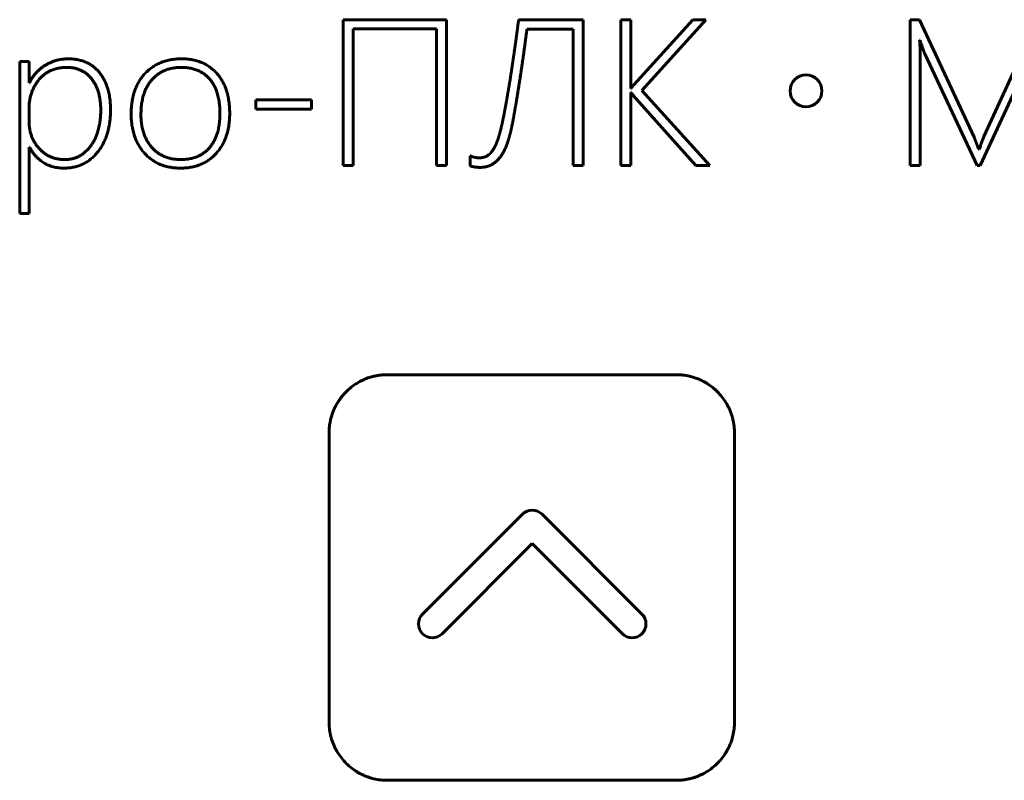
# Model space of a CAD drawing. Header units: millimetres. Extents: x -56 to 71, y -66 to 44.
# Tile 5 of 12: x -18 to 9, y -34 to -14. Entities that reach past the tile are written whole.
import ezdxf

# ---------------------------------------------------------------- set-up
doc = ezdxf.new("R2010")
doc.units = ezdxf.units.MM
doc.linetypes.add('K5LT_BASIC', pattern=[0])

msp = doc.modelspace()

# ---------------------------------------------------------------- linework, layer by layer
at = {"color": 150, "linetype": 'K5LT_BASIC', "lineweight": 60, "true_color": 0x0080ff}
for p, q in [((-8.948, -13.81), (-8.948, -17.7)), ((-6.186, -13.81), (-8.948, -13.81)), ((-6.186, -17.7), (-6.186, -13.81)), ((-2.542, -13.81), (-4.265, -13.81)), ((-2.542, -17.7), (-2.542, -13.81)), ((-1.271, -13.81), (-1.54, -13.81)), ((-1.54, -13.81), (-1.54, -17.7)), ((-1.271, -15.644), (-1.271, -13.81)), ((0.384, -13.81), (-1.19, -15.549)), ((-0.973, -15.695), (0.734, -13.81)), ((0.734, -13.81), (0.384, -13.81)), ((6.186, -13.81), (6.186, -17.7)), ((6.435, -13.81), (6.186, -13.81)), ((7.887, -16.943), (6.435, -13.81)), ((9.577, -13.81), (8.147, -16.922)), ((-8.68, -14.057), (-6.452, -14.057)), ((-8.68, -17.7), (-8.68, -14.057)), ((-6.452, -14.057), (-6.452, -17.7)), ((-4.042, -14.062), (-2.811, -14.062)), ((-2.811, -14.062), (-2.811, -17.7)), ((6.435, -14.355), (6.449, -14.355)), ((8.052, -17.7), (9.436, -14.705)), ((-17.325, -14.922), (-17.575, -14.922)), ((-17.575, -14.922), (-17.575, -18.978)), ((-17.325, -15.494), (-17.325, -14.922)), ((6.454, -17.7), (6.454, -14.873)), ((6.577, -14.721), (7.966, -17.7)), ((-17.315, -15.494), (-17.325, -15.494)), ((-1.261, -15.644), (-1.271, -15.644)), ((-1.271, -17.7), (-1.271, -15.75)), ((-1.271, -15.75), (-1.261, -15.75)), ((0.839, -17.7), (-0.973, -15.695)), ((-9.793, -15.95), (-11.277, -15.95)), ((-11.277, -15.95), (-11.277, -16.194)), ((-9.793, -16.194), (-9.793, -15.95)), ((-1.195, -15.839), (0.462, -17.7)), ((-17.325, -16.173), (-17.325, -16.523)), ((-11.277, -16.194), (-9.793, -16.194)), ((-17.325, -17.206), (-17.315, -17.206)), ((-17.325, -18.978), (-17.325, -17.206)), ((8.025, -17.266), (8.009, -17.266)), ((8.055, -17.179), (8.025, -17.266)), ((-5.553, -17.44), (-5.553, -17.711)), ((-8.948, -17.7), (-8.68, -17.7)), ((-6.452, -17.7), (-6.186, -17.7)), ((-2.811, -17.7), (-2.542, -17.7)), ((-1.54, -17.7), (-1.271, -17.7)), ((0.462, -17.7), (0.839, -17.7)), ((6.186, -17.7), (6.454, -17.7)), ((7.966, -17.7), (8.052, -17.7)), ((-17.575, -18.978), (-17.325, -18.978)), ((-0.056, -23.279), (-7.768, -23.279)), ((-9.32, -24.835), (-9.32, -32.546)), ((1.496, -32.546), (1.496, -24.835)), ((-4.163, -27.001), (-6.826, -29.664)), ((-0.974, -29.664), (-3.637, -27.001)), ((-6.304, -30.19), (-3.898, -27.784)), ((-3.898, -27.784), (-1.496, -30.19)), ((-7.768, -34.099), (-0.056, -34.099))]:
    msp.add_line(p, q, dxfattribs=at)
msp.add_circle((3.403, -15.709), 0.426, dxfattribs=at)
for points, degree in [([(-4.265, -13.81), (-4.297, -14.076), (-4.335, -14.35)], 2), ([(-4.143, -14.808), (-4.088, -14.423), (-4.042, -14.062)], 2), ([(-4.335, -14.35), (-4.373, -14.624), (-4.413, -14.889)], 2), ([(6.454, -14.873), (6.454, -14.615), (6.435, -14.355)], 2), ([(6.449, -14.355), (6.509, -14.577), (6.577, -14.721)], 2), ([(-16.276, -14.854), (-16.609, -14.854), (-16.887, -15.021)], 2), ([(-15.449, -15.219), (-15.747, -14.854), (-16.276, -14.854)], 2), ([(-13.255, -14.854), (-13.86, -14.854), (-14.231, -15.245)], 2), ([(-12.316, -15.242), (-12.661, -14.854), (-13.255, -14.854)], 2), ([(-4.413, -14.889), (-4.452, -15.155), (-4.491, -15.406)], 2), ([(-4.254, -15.551), (-4.197, -15.193), (-4.143, -14.808)], 2), ([(-16.887, -15.021), (-17.165, -15.188), (-17.315, -15.494)], 2), ([(-16.308, -15.082), (-16.794, -15.082), (-17.06, -15.408)], 2), ([(-15.657, -15.389), (-15.901, -15.082), (-16.308, -15.082)], 2), ([(-15.152, -16.211), (-15.152, -15.584), (-15.449, -15.219)], 2), ([(-13.266, -15.082), (-13.757, -15.082), (-14.049, -15.413)], 2), ([(-12.502, -15.4), (-12.772, -15.082), (-13.266, -15.082)], 2), ([(-17.06, -15.408), (-17.325, -15.733), (-17.325, -16.173)], 2), ([(-15.413, -16.216), (-15.413, -15.695), (-15.657, -15.389)], 2), ([(-14.231, -15.245), (-14.601, -15.636), (-14.601, -16.327)], 2), ([(-14.049, -15.413), (-14.34, -15.744), (-14.34, -16.333)], 2), ([(-12.232, -16.311), (-12.232, -15.717), (-12.502, -15.4)], 2), ([(-11.972, -16.316), (-11.972, -15.63), (-12.316, -15.242)], 2), ([(-4.491, -15.406), (-4.531, -15.657), (-4.57, -15.878)], 2), ([(-4.364, -16.216), (-4.311, -15.91), (-4.254, -15.551)], 2), ([(-1.19, -15.549), (-1.228, -15.587), (-1.261, -15.644)], 2), ([(-1.261, -15.75), (-1.242, -15.787), (-1.195, -15.839)], 2), ([(-4.57, -15.878), (-4.609, -16.099), (-4.643, -16.281)], 2), ([(-15.679, -17.175), (-15.413, -16.81), (-15.413, -16.216)], 2), ([(-15.493, -17.338), (-15.152, -16.908), (-15.152, -16.211)], 2), ([(-4.643, -16.281), (-4.677, -16.463), (-4.707, -16.593)], 2), ([(-4.46, -16.723), (-4.417, -16.523), (-4.364, -16.216)], 2), ([(-17.325, -16.523), (-17.325, -16.941), (-17.062, -17.24)], 2), ([(-14.601, -16.327), (-14.601, -16.968), (-14.247, -17.368)], 2), ([(-14.34, -16.333), (-14.34, -16.878), (-14.056, -17.209)], 2), ([(-12.504, -17.215), (-12.232, -16.889), (-12.232, -16.311)], 2), ([(-12.323, -17.366), (-11.972, -16.965), (-11.972, -16.316)], 2), ([(-4.707, -16.593), (-4.753, -16.802), (-4.806, -16.969)], 2), ([(-4.571, -17.121), (-4.506, -16.935), (-4.46, -16.723)], 2), ([(-4.806, -16.969), (-4.859, -17.136), (-4.928, -17.253)], 2), ([(7.917, -17.016), (7.9, -16.97), (7.887, -16.943)], 2), ([(7.952, -17.109), (7.933, -17.063), (7.917, -17.016)], 2), ([(8.147, -16.922), (8.058, -17.168), (8.055, -17.179)], 2), ([(-17.315, -17.206), (-17.016, -17.768), (-16.392, -17.768)], 2), ([(-17.062, -17.24), (-16.799, -17.54), (-16.371, -17.54)], 2), ([(-16.371, -17.54), (-15.945, -17.54), (-15.679, -17.175)], 2), ([(-14.056, -17.209), (-13.771, -17.54), (-13.277, -17.54)], 2), ([(-13.277, -17.54), (-12.775, -17.54), (-12.504, -17.215)], 2), ([(-4.928, -17.253), (-4.997, -17.369), (-5.089, -17.432)], 2), ([(-4.734, -17.446), (-4.636, -17.307), (-4.571, -17.121)], 2), ([(8.009, -17.266), (7.979, -17.179), (7.952, -17.109)], 2), ([(-16.392, -17.768), (-15.833, -17.768), (-15.493, -17.338)], 2), ([(-14.247, -17.368), (-13.893, -17.768), (-13.285, -17.768)], 2), ([(-13.285, -17.768), (-12.675, -17.768), (-12.323, -17.366)], 2), ([(-5.304, -17.494), (-5.445, -17.494), (-5.553, -17.44)], 2), ([(-5.089, -17.432), (-5.182, -17.494), (-5.304, -17.494)], 2), ([(-4.969, -17.668), (-4.832, -17.586), (-4.734, -17.446)], 2), ([(-5.553, -17.711), (-5.505, -17.727), (-5.442, -17.738)], 2), ([(-5.442, -17.738), (-5.38, -17.749), (-5.293, -17.749)], 2), ([(-5.293, -17.749), (-5.106, -17.749), (-4.969, -17.668)], 2), ([(-3.637, -27.001), (-3.782, -26.856), (-4.018, -26.856), (-4.163, -27.001)], 3), ([(-6.826, -29.664), (-6.971, -29.809), (-6.971, -30.045), (-6.826, -30.19)], 3), ([(-0.974, -30.19), (-0.829, -30.045), (-0.829, -29.809), (-0.974, -29.664)], 3), ([(-6.826, -30.19), (-6.682, -30.335), (-6.449, -30.335), (-6.304, -30.19)], 3), ([(-1.496, -30.19), (-1.351, -30.335), (-1.118, -30.335), (-0.974, -30.19)], 3)]:
    msp.add_open_spline(points, degree=degree, dxfattribs=at)
for points, knots in [([(-7.768, -23.279), (-7.801, -23.279), (-7.866, -23.281), (-7.961, -23.29), (-8.055, -23.305), (-8.122, -23.319), (-8.165, -23.33), (-8.188, -23.337), (-8.228, -23.348), (-8.277, -23.364), (-8.33, -23.384), (-8.376, -23.403), (-8.433, -23.428), (-8.53, -23.477), (-8.66, -23.557), (-8.76, -23.637), (-8.815, -23.686), (-8.834, -23.704), (-8.867, -23.736), (-8.917, -23.788), (-8.965, -23.844), (-9.01, -23.902), (-9.038, -23.94), (-9.059, -23.971), (-9.068, -23.985), (-9.097, -24.029), (-9.138, -24.1), (-9.178, -24.182), (-9.206, -24.248), (-9.228, -24.304), (-9.254, -24.382), (-9.272, -24.446), (-9.284, -24.497), (-9.288, -24.516), (-9.293, -24.543), (-9.302, -24.591), (-9.316, -24.69), (-9.32, -24.776), (-9.32, -24.835)], [0, 0, 0, 0, 1.369995, 2.739991, 4.109986, 5.479982, 5.757845, 6.035708, 6.552794, 7.586965, 8.325533, 9.052789, 9.780045, 11.132444, 13.90797, 16.638263, 16.933399, 17.229654, 17.821045, 19.003827, 20.50876, 21.121576, 22.347208, 22.623368, 22.804855, 23.097515, 25.01296, 26.460736, 27.190012, 28.246885, 29.115266, 30.852029, 31.12242, 31.402918, 31.708944, 32.320996, 33.545101, 36, 36, 36, 36]), ([(1.496, -24.835), (1.496, -24.802), (1.494, -24.737), (1.485, -24.641), (1.47, -24.546), (1.455, -24.478), (1.444, -24.435), (1.438, -24.412), (1.426, -24.372), (1.41, -24.322), (1.39, -24.269), (1.371, -24.223), (1.345, -24.165), (1.297, -24.068), (1.216, -23.938), (1.102, -23.794), (1.011, -23.704), (0.912, -23.617), (0.854, -23.573), (0.796, -23.535), (0.792, -23.532), (0.784, -23.527), (0.767, -23.516), (0.729, -23.492), (0.664, -23.455), (0.593, -23.421), (0.522, -23.39), (0.467, -23.369), (0.409, -23.35), (0.353, -23.333), (0.258, -23.309), (0.151, -23.291), (0.034, -23.281), (-0.026, -23.279), (-0.056, -23.279)], [0, 0, 0, 0, 1.225103, 2.450207, 3.67531, 4.900414, 5.148899, 5.397385, 5.859706, 6.784347, 7.445011, 8.095639, 8.746268, 9.954957, 12.430163, 14.866241, 17.302318, 17.565196, 20.177948, 20.228214, 20.328748, 20.373905, 20.633031, 21.138381, 22.149081, 23.6264, 24.287635, 25.205393, 25.945492, 26.685591, 27.509494, 29.748997, 30.874499, 32, 32, 32, 32]), ([(-9.32, -32.546), (-9.32, -32.579), (-9.318, -32.644), (-9.309, -32.74), (-9.295, -32.835), (-9.28, -32.902), (-9.269, -32.945), (-9.262, -32.969), (-9.251, -33.009), (-9.235, -33.058), (-9.215, -33.111), (-9.197, -33.156), (-9.171, -33.213), (-9.122, -33.311), (-9.041, -33.441), (-8.927, -33.584), (-8.836, -33.674), (-8.738, -33.761), (-8.68, -33.804), (-8.625, -33.841), (-8.62, -33.844), (-8.611, -33.85), (-8.593, -33.862), (-8.555, -33.885), (-8.49, -33.922), (-8.418, -33.957), (-8.347, -33.987), (-8.296, -34.007), (-8.243, -34.025), (-8.187, -34.042), (-8.09, -34.067), (-7.978, -34.087), (-7.859, -34.097), (-7.799, -34.099), (-7.768, -34.099)], [0, 0, 0, 0, 1.223458, 2.446915, 3.670373, 4.893831, 5.141779, 5.389727, 5.853057, 6.779715, 7.43042, 8.071309, 8.712198, 9.934442, 12.411927, 14.851557, 17.291187, 17.553463, 20.135751, 20.168262, 20.233284, 20.348498, 20.60789, 21.112541, 22.121843, 23.62, 24.297576, 25.156504, 25.819798, 26.483092, 27.445364, 29.729467, 30.864733, 32, 32, 32, 32]), ([(-0.056, -34.099), (-0.024, -34.099), (0.041, -34.097), (0.137, -34.088), (0.232, -34.073), (0.299, -34.058), (0.342, -34.047), (0.366, -34.041), (0.406, -34.029), (0.455, -34.013), (0.508, -33.993), (0.553, -33.975), (0.61, -33.949), (0.708, -33.9), (0.838, -33.819), (0.981, -33.705), (1.072, -33.615), (1.158, -33.516), (1.201, -33.459), (1.238, -33.403), (1.241, -33.399), (1.247, -33.39), (1.259, -33.371), (1.282, -33.333), (1.319, -33.268), (1.355, -33.196), (1.385, -33.126), (1.404, -33.074), (1.422, -33.021), (1.439, -32.965), (1.464, -32.868), (1.484, -32.757), (1.494, -32.637), (1.496, -32.577), (1.496, -32.546)], [0, 0, 0, 0, 1.223565, 2.44713, 3.670695, 4.89426, 5.142234, 5.390207, 5.85355, 6.780234, 7.431146, 8.07224, 8.713334, 9.935427, 12.412979, 14.852678, 17.292376, 17.55466, 20.137322, 20.170217, 20.236006, 20.349704, 20.609079, 21.11373, 22.123033, 23.620714, 24.297979, 25.158173, 25.8231, 26.488028, 27.447736, 29.729842, 30.864921, 32, 32, 32, 32])]:
    msp.add_open_spline(points, degree=3, knots=knots, dxfattribs=at)

doc.saveas('drawing.dxf')
